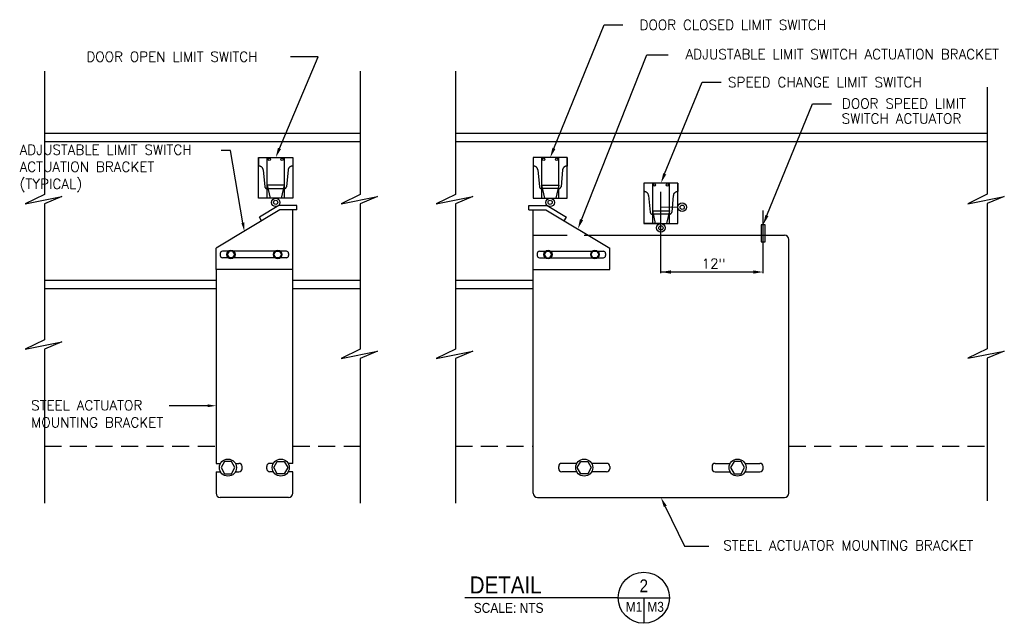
# Model space of a CAD drawing. Extents: x 161 to 3329, y 126 to 2543.
# Tile 3 of 4: x 218 to 1605, y 1690 to 2539. Entities that reach past the tile are written whole.
import ezdxf
from ezdxf.enums import TextEntityAlignment as Align

# ---------------------------------------------------------------- set-up
doc = ezdxf.new("R2010")
doc.units = 0
doc.header["$LTSCALE"] = 96
doc.header["$MEASUREMENT"] = 0
for name, pattern in [('CENTER', [2, 1.25, -0.25, 0.25, -0.25]), ('DASHED', [0.75, 0.5, -0.25]), ('HIDDEN', [0.375, 0.25, -0.125])]:
    doc.linetypes.add(name, pattern=pattern)
doc.layers.get('0').update_dxf_attribs({"color": 2, "linetype": 'CONTINUOUS'})
doc.layers.add('MECHANICAL', color=4, linetype='CONTINUOUS')
doc.layers.add('S4', color=7, linetype='CONTINUOUS')
doc.styles.get("Standard").update_dxf_attribs({"font": 'SIMPLEX'})
doc.styles.add('SX-FRAC', font='SX-FRAC.shx', dxfattribs={"width": 0.9, "height": 12})

msp = doc.modelspace()

# ---------------------------------------------------------------- linework, layer by layer
at = {"color": 1}
for p, q in [((253.1, 2467), (253.1, 2293.2)), ((698, 2467), (698, 2293.2)), ((832, 2467), (832, 2293.2)), ((1581.2, 2444.3), (1581.2, 2293.7)), ((253.1, 2379.9), (698, 2379.9)), ((832, 2379.9), (1581.2, 2379.9)), ((253.1, 2367.9), (698, 2367.9)), ((832, 2367.9), (1581.2, 2367.9)), ((253.1, 2293.2), (226.2, 2280.2)), ((226.2, 2280.2), (277.6, 2290.3)), ((277.6, 2290.3), (253.1, 2280.1)), ((698, 2293.2), (671.1, 2280.2)), ((671.1, 2280.2), (722.5, 2290.3)), ((722.5, 2290.3), (698, 2280.1)), ((832, 2293.2), (805.1, 2280.2)), ((805.1, 2280.2), (856.5, 2290.3)), ((856.5, 2290.3), (832, 2280.1)), ((1581.2, 2293.7), (1553.8, 2280.4)), ((1553.8, 2280.4), (1605.2, 2290.5)), ((1605.2, 2290.5), (1581.2, 2280.5)), ((253.1, 2280.1), (253.1, 2088.8)), ((698, 2280.1), (698, 2075.6)), ((832, 2280.1), (832, 2075.6)), ((1581.2, 2280.5), (1581.2, 2076.1)), ((253.1, 2172.9), (494.9, 2172.9)), ((602.9, 2172.9), (698, 2172.9)), ((832, 2172.9), (941.5, 2172.9)), ((253.1, 2160.9), (494.9, 2160.9)), ((602.9, 2160.9), (698, 2160.9)), ((832, 2160.9), (941.5, 2160.9)), ((253.1, 2088.8), (226.2, 2075.8)), ((226.2, 2075.8), (277.6, 2085.8)), ((277.6, 2085.8), (253.1, 2075.6)), ((253.1, 2075.6), (253.1, 1859.1)), ((698, 2075.6), (671.1, 2062.6)), ((671.1, 2062.6), (722.5, 2072.7)), ((722.5, 2072.7), (698, 2062.5)), ((832, 2075.6), (805.1, 2062.6)), ((805.1, 2062.6), (856.5, 2072.7)), ((856.5, 2072.7), (832, 2062.5)), ((1581.2, 2076.1), (1553.8, 2062.8)), ((1553.8, 2062.8), (1605.2, 2072.9)), ((1605.2, 2072.9), (1581.2, 2062.9)), ((698, 2062.5), (698, 1859.1)), ((832, 2062.5), (832, 1859.1)), ((1581.2, 2062.9), (1581.2, 1862.2))]:
    msp.add_line(p, q, dxfattribs=at)
at = {"color": 2}
for p, q in [((554.9, 2345.3), (602.9, 2345.3)), ((554.9, 2288.3), (554.9, 2345.3)), ((554.9, 2345.3), (554.9, 2333.3)), ((566.9, 2288.3), (566.9, 2345.3)), ((590.9, 2345.3), (590.9, 2288.3)), ((602.9, 2345.3), (602.9, 2288.3)), ((989.5, 2345.3), (941.5, 2345.3)), ((941.5, 2345.3), (941.5, 2288.3)), ((953.5, 2345.3), (953.5, 2288.3)), ((977.5, 2288.3), (977.5, 2345.3)), ((989.5, 2288.3), (989.5, 2345.3)), ((989.5, 2345.3), (989.5, 2333.3)), ((554.9, 2333.3), (555.4, 2333.3)), ((989.5, 2333.3), (989, 2333.3)), ((590.9, 2306.3), (566.9, 2306.3)), ((566.9, 2306.3), (570.9, 2288.3)), ((590.9, 2306.3), (586.8, 2288.3)), ((953.5, 2306.3), (957.6, 2288.3)), ((953.5, 2306.3), (977.5, 2306.3)), ((977.5, 2306.3), (973.5, 2288.3)), ((1097.5, 2309.4), (1097.5, 2252.4)), ((1145.5, 2309.4), (1097.5, 2309.4)), ((1109.5, 2309.4), (1109.5, 2252.4)), ((1133.5, 2252.4), (1133.5, 2309.4)), ((1145.5, 2252.4), (1145.5, 2309.4)), ((1145.5, 2309.4), (1145.5, 2297.4)), ((1145.5, 2297.4), (1145, 2297.4)), ((602.9, 2288.3), (554.9, 2288.3)), ((583.2, 2277.9), (556.1, 2261.6)), ((608.9, 2277.9), (583.2, 2277.9)), ((608.9, 2271.9), (608.9, 2277.9)), ((935.5, 2277.9), (961.2, 2277.9)), ((935.5, 2271.9), (935.5, 2277.9)), ((941.5, 2288.3), (989.5, 2288.3)), ((961.2, 2277.9), (988.3, 2261.6)), ((584.9, 2271.9), (494.9, 2217.9)), ((559.1, 2256.5), (556.1, 2261.6)), ((608.9, 2271.9), (584.9, 2271.9)), ((602.9, 2187.9), (602.9, 2271.9)), ((935.5, 2271.9), (959.5, 2271.9)), ((941.5, 2187.9), (941.5, 2271.9)), ((959.5, 2271.9), (1049.5, 2217.9)), ((985.2, 2256.5), (988.3, 2261.6)), ((1109.5, 2270.4), (1133.5, 2270.4)), ((1109.5, 2270.4), (1113.6, 2252.4)), ((1133.5, 2270.4), (1129.5, 2252.4)), ((1121.5, 2252.4), (1097.5, 2252.4)), ((1097.5, 2252.4), (1145.5, 2252.4)), ((1262.5, 2250.8), (1262.5, 2226.8)), ((1268.5, 2250.8), (1262.5, 2250.8)), ((1268.5, 2226.8), (1268.5, 2250.8)), ((602.9, 1914.9), (602.9, 2235.9)), ((941.5, 1872.9), (941.5, 2235.9)), ((1262.5, 2226.8), (1268.5, 2226.8)), ((1301.5, 1872.9), (1301.5, 2229.9)), ((494.9, 2187.9), (494.9, 2217.9)), ((500.8, 2210.4), (500.8, 2207.4)), ((594, 2213.4), (503.8, 2213.4)), ((597, 2210.4), (597, 2207.4)), ((947.4, 2210.4), (947.4, 2207.4)), ((950.4, 2213.4), (1040.6, 2213.4)), ((1043.6, 2210.4), (1043.6, 2207.4)), ((1049.5, 2187.9), (1049.5, 2217.9)), ((594, 2204.4), (503.8, 2204.4)), ((950.4, 2204.4), (1040.6, 2204.4)), ((602.9, 2187.9), (494.9, 2187.9)), ((494.9, 2187.9), (494.9, 1914.9)), ((602.9, 2187.9), (578.9, 2187.9)), ((941.5, 2187.9), (1049.5, 2187.9)), ((941.5, 2187.9), (965.5, 2187.9)), ((494.9, 1902.9), (494.9, 1872.9)), ((531.5, 1907.4), (531.5, 1910.4)), ((566.3, 1907.4), (566.3, 1910.4)), ((602.9, 1872.9), (602.9, 1902.9)), ((977.5, 1907.4), (977.5, 1910.4)), ((1049.5, 1910.4), (1049.5, 1907.4)), ((1193.5, 1910.4), (1193.5, 1907.4)), ((1265.5, 1907.4), (1265.5, 1910.4))]:
    msp.add_line(p, q, dxfattribs=at)
at = {"color": 2, "linetype": 'DASHED'}
for p, q in [((561.4, 2327.9), (563.6, 2304.3)), ((596.3, 2327.9), (594.1, 2304.3)), ((948, 2327.9), (950.3, 2304.3)), ((983, 2327.9), (980.8, 2304.3)), ((566.6, 2301.6), (590.9, 2301.6)), ((977.8, 2301.6), (953.5, 2301.6)), ((1104, 2292), (1106.3, 2268.4)), ((1139, 2292), (1136.8, 2268.4)), ((1133.8, 2265.7), (1109.5, 2265.7)), ((941.5, 2235.9), (1019.5, 2235.9))]:
    msp.add_line(p, q, dxfattribs=at)
at = {"color": 1, "linetype": 'CENTER'}
for p, q in [((1121.5, 2182.7), (1121.5, 2296.9)), ((1265.5, 2182.7), (1265.5, 2271))]:
    msp.add_line(p, q, dxfattribs=at)
at = {"color": 2, "linetype": 'CONTINUOUS'}
for p, q in [((1019.5, 2235.9), (1295.5, 2235.9)), ((494.9, 1914.9), (501.3, 1914.9)), ((522.1, 1914.9), (527, 1914.9)), ((575.7, 1914.9), (570.8, 1914.9)), ((602.9, 1914.9), (596.5, 1914.9)), ((1003.1, 1914.9), (982, 1914.9)), ((1045, 1914.9), (1023.9, 1914.9)), ((1198, 1914.9), (1219.1, 1914.9)), ((1239.9, 1914.9), (1261, 1914.9)), ((494.9, 1902.9), (501.3, 1902.9)), ((522.1, 1902.9), (527, 1902.9)), ((575.7, 1902.9), (570.8, 1902.9)), ((602.9, 1902.9), (596.5, 1902.9)), ((1003.1, 1902.9), (982, 1902.9)), ((1045, 1902.9), (1023.9, 1902.9)), ((1198, 1902.9), (1219.1, 1902.9)), ((1239.9, 1902.9), (1261, 1902.9)), ((596.9, 1866.9), (500.9, 1866.9)), ((947.5, 1866.9), (1295.5, 1866.9))]:
    msp.add_line(p, q, dxfattribs=at)
at = {"color": 1, "linetype": 'HIDDEN'}
for p, q in [((253.1, 1938.9), (494.9, 1938.9)), ((602.9, 1938.9), (698, 1938.9)), ((832, 1938.9), (941.5, 1938.9)), ((1301.5, 1938.9), (1581.2, 1938.9))]:
    msp.add_line(p, q, dxfattribs=at)
at = {"color": 2}
for points in [[(518.6, 2204.2), (521.2, 2208.9), (518.6, 2213.6), (513.2, 2213.6), (510.5, 2208.9), (513.2, 2204.2)], [(579.2, 2204.2), (576.5, 2208.9), (579.2, 2213.6), (584.5, 2213.6), (587.2, 2208.9), (584.5, 2204.2)], [(965.2, 2204.2), (967.9, 2208.9), (965.2, 2213.6), (959.9, 2213.6), (957.2, 2208.9), (959.9, 2204.2)], [(1025.8, 2204.2), (1023.1, 2208.9), (1025.8, 2213.6), (1031.2, 2213.6), (1033.9, 2208.9), (1031.2, 2204.2)], [(506.8, 1917.4), (501.9, 1908.9), (506.8, 1900.4), (516.5, 1900.4), (521.4, 1908.9), (516.5, 1917.4)], [(591, 1917.4), (595.8, 1908.9), (591, 1900.4), (581.2, 1900.4), (576.3, 1908.9), (581.2, 1917.4)], [(1018.4, 1917.4), (1023.3, 1908.9), (1018.4, 1900.4), (1008.6, 1900.4), (1003.7, 1908.9), (1008.6, 1917.4)], [(1224.6, 1917.4), (1219.7, 1908.9), (1224.6, 1900.4), (1234.4, 1900.4), (1239.3, 1908.9), (1234.4, 1917.4)]]:
    msp.add_lwpolyline(points, close=True, dxfattribs=at)
for centre, radius in [((569.8, 2342.8), 1.61), ((587.9, 2342.8), 1.61), ((956.5, 2342.8), 1.61), ((974.6, 2342.8), 1.61), ((1112.5, 2306.9), 1.61), ((1130.6, 2306.9), 1.61), ((578.9, 2282.3), 6), ((578.9, 2282.3), 3), ((965.5, 2282.3), 6), ((965.5, 2282.3), 3), ((1151.5, 2275.4), 6), ((1151.5, 2275.4), 3), ((1121.5, 2246.4), 6), ((1121.5, 2246.4), 3), ((515.9, 2208.9), 5.88), ((581.8, 2208.9), 5.88), ((962.5, 2208.9), 5.88), ((1028.5, 2208.9), 5.88), ((511.7, 1908.9), 12), ((586.1, 1908.9), 12), ((1013.5, 1908.9), 12), ((1229.5, 1908.9), 12)]:
    msp.add_circle(centre, radius, dxfattribs=at)
at = {"color": 2, "linetype": 'DASHED'}
for centre, radius, start, end in [((555.4, 2327.3), 6, 5.4012, 90), ((602.3, 2327.3), 6, 90, 174.5988), ((942.1, 2327.3), 6, 5.4012, 90), ((989, 2327.3), 6, 90, 174.5988), ((566.6, 2304.6), 3, 185.4012, 270), ((591.1, 2304.6), 3, 270, 354.5988), ((953.3, 2304.6), 3, 185.4012, 270), ((977.8, 2304.6), 3, 270, 354.5988), ((1098.1, 2291.4), 6, 5.4012, 90), ((1145, 2291.4), 6, 90, 174.5988), ((1109.3, 2268.7), 3, 185.4012, 270), ((1133.8, 2268.7), 3, 270, 354.5988)]:
    msp.add_arc(centre, radius, start, end, dxfattribs=at)
at = {"color": 2}
for centre, radius, start, end in [((1295.5, 2229.9), 6, 0, 90), ((503.8, 2210.4), 3, 90, 180), ((503.8, 2207.4), 3, 180, 270), ((594, 2210.4), 3, 0, 90), ((594, 2207.4), 3, 270, 360), ((950.4, 2210.4), 3, 90, 180), ((950.4, 2207.4), 3, 180, 270), ((1040.6, 2210.4), 3, 0, 90), ((1040.6, 2207.4), 3, 270, 0), ((527, 1910.4), 4.5, 360, 90), ((570.8, 1910.4), 4.5, 90, 180), ((982, 1910.4), 4.5, 90, 180), ((1045, 1910.4), 4.5, 0, 90), ((1198, 1910.4), 4.5, 90, 180), ((1261, 1910.4), 4.5, 360, 90), ((527, 1907.4), 4.5, 270, 360), ((570.8, 1907.4), 4.5, 180, 270), ((982, 1907.4), 4.5, 180, 270), ((1045, 1907.4), 4.5, 270, 0), ((1198, 1907.4), 4.5, 180, 270), ((1261, 1907.4), 4.5, 270, 360), ((500.9, 1872.9), 6, 180, 270), ((596.9, 1872.9), 6, 270, 360), ((947.5, 1872.9), 6, 180, 270), ((1295.5, 1872.9), 6, 270, 0)]:
    msp.add_arc(centre, radius, start, end, dxfattribs=at)
at = {"layer": 'MECHANICAL', "color": 1}
for p, q in [((970.8, 2358.3), (1041.7, 2532)), ((1041.7, 2532), (1068.1, 2532)), ((584.3, 2358.2), (638.7, 2487.2)), ((638.7, 2487.2), (599.7, 2487.2)), ((1009.7, 2257.9), (1101.8, 2490)), ((1101.8, 2490), (1131.7, 2490)), ((1126.8, 2322.4), (1179.4, 2451.3)), ((1179.4, 2451.3), (1206.2, 2451.3)), ((1270.8, 2263.8), (1334.9, 2421)), ((1334.9, 2421), (1361.7, 2421)), ((515.2, 2355.4), (502.3, 2355.4)), ((532.6, 2253.6), (515.2, 2355.4)), ((1121.5, 2184.2), (1121.5, 2184.4)), ((1251.5, 2184.2), (1121.5, 2184.2)), ((1265.5, 2184.2), (1265.5, 2184.4)), ((483.2, 1996), (429.1, 1996)), ((1127.7, 1854.3), (1154.9, 1798.6)), ((1154.9, 1798.6), (1189, 1798.6))]:
    msp.add_line(p, q, dxfattribs=at)
at = {"layer": 'MECHANICAL', "color": 2, "const_width": 1.5}
for points in [[(1121.5, 2252.4), (1121.5, 2275.4)], [(1145.5, 2275.4), (1121.5, 2275.4)]]:
    msp.add_lwpolyline(points, dxfattribs=at)
at = {"layer": 'MECHANICAL', "color": 1}
for points in [[(586.4, 2357.3), (582.1, 2359.1), (578.9, 2345.3)], [(973, 2357.4), (968.7, 2359.1), (965.5, 2345.3)], [(1129, 2321.5), (1124.7, 2323.2), (1121.5, 2309.4)], [(1273, 2262.9), (1268.7, 2264.6), (1265.5, 2250.8)], [(534.6, 2254), (530.6, 2253.3), (534.6, 2241.8)], [(1011.9, 2257.1), (1007.5, 2258.8), (1004.5, 2244.9)], [(1135.5, 2181.9), (1135.5, 2186.6), (1121.5, 2184.2)], [(1251.5, 2186.6), (1251.5, 2181.9), (1265.5, 2184.2)], [(483.2, 1998), (483.2, 1994), (495.2, 1996)], [(1125.6, 1853.3), (1129.8, 1855.3), (1121.5, 1866.9)]]:
    msp.add_solid(points, dxfattribs=at)
at = {"layer": 'S4', "color": 4}
msp.add_line((1061.4, 1725.8), (845.4, 1725.8), dxfattribs=at)
at = {"layer": 'S4', "color": 3}
for p, q in [((1061.4, 1725.8), (1133.4, 1725.8)), ((1097.4, 1725.8), (1097.4, 1689.8))]:
    msp.add_line(p, q, dxfattribs=at)
at = {"layer": 'S4', "color": 4}
msp.add_circle((1097.4, 1725.8), 36, dxfattribs=at)

# ---------------------------------------------------------------- texts
at = {"layer": 'MECHANICAL', "color": 2}
for s, p in [('DOOR CLOSED LIMIT SWITCH', (1091.4, 2525.1)), ('ADJUSTABLE LIMIT SWITCH ACTUATION BRACKET', (1156.2, 2483.8)), ('DOOR OPEN LIMIT SWITCH', (312.2, 2480.3)), ('SPEED CHANGE LIMIT SWITCH', (1216, 2444.4)), ('DOOR SPEED LIMIT', (1376.5, 2414.4)), ('SWITCH ACTUATOR', (1376.1, 2393.3)), ('ADJUSTABLE LIMIT SWITCH', (218.2, 2349.3)), ('ACTUATION BRACKET', (218.2, 2325.3)), ('(TYPICAL)', (218.2, 2301.3)), ('12"', (1178.8, 2189)), ('STEEL ACTUATOR', (234.4, 1989.6)), ('MOUNTING BRACKET', (234.4, 1965.6)), ('STEEL ACTUATOR MOUNTING BRACKET', (1209.4, 1792.5))]:
    msp.add_text(s, height=14, dxfattribs=at).set_placement(p)
at = {"layer": 'S4', "color": 4, "style": 'SX-FRAC', "width": 0.9}
for s, height, p in [('DETAIL', 24, (902.8, 1743.8)), ('2', 18, (1097.4, 1742.7))]:
    msp.add_text(s, height=height, dxfattribs=at).set_placement(p, align=Align.MIDDLE)
at = {"layer": 'S4', "color": 2, "style": 'SX-FRAC', "width": 0.9}
msp.add_text('SCALE: NTS', height=14, dxfattribs=at).set_placement((907, 1711.5), align=Align.MIDDLE)
for s, p in [('M1', (1072, 1706)), ('M3', (1102.3, 1706))]:
    msp.add_text(s, height=14, dxfattribs=at).set_placement(p)

doc.saveas('drawing.dxf')
